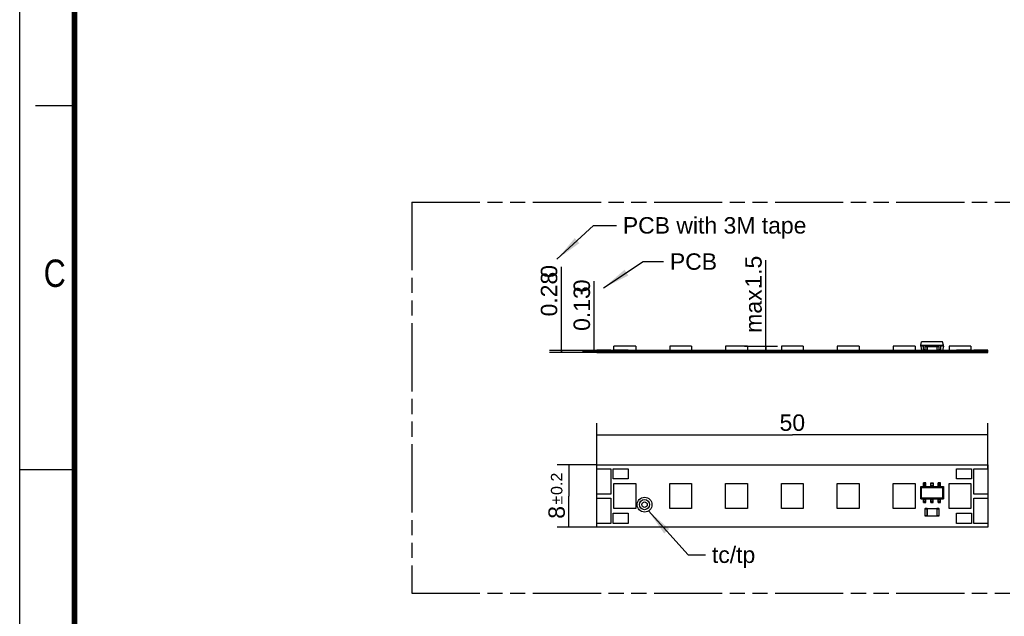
# Model space of a CAD drawing. Header units: millimetres. Extents: x 0 to 210, y 0 to 297.
# Tile 2 of 4: x 0 to 126, y 130 to 206. Entities that reach past the tile are written whole.
import ezdxf
from ezdxf.enums import TextEntityAlignment as Align

# ---------------------------------------------------------------- set-up
doc = ezdxf.new("R2010")
doc.units = ezdxf.units.MM
doc.header["$LTSCALE"] = 19.36
doc.linetypes.add('PHANTOM', pattern=[0.8, 0.45, -0.05, 0.1, -0.05, 0.1, -0.05])
doc.layers.get('0').update_dxf_attribs({"linetype": 'CONTINUOUS'})
for name, color, linetype in [('DEFAULT_3', 7, 'PHANTOM'), ('Z_DIM_2D', 7, 'CONTINUOUS'), ('Z_NOTICE', 7, 'CONTINUOUS')]:
    doc.layers.add(name, color=color, linetype=linetype)
doc.styles.get("Standard").update_dxf_attribs({"font": 'txt', "width": 0.7})
doc.styles.add('TEXTSTYLE_2', font='txt', dxfattribs={"width": 0.75})
doc.styles.add('TEXTSTYLE_3', font='helveticaneueltw1g-ltcn.otf')
doc.styles.add('TEXTSTYLE_4', font='gdt', dxfattribs={"width": 0.7})
doc.dimstyles.new('DIMSTYLE_1', dxfattribs={"dimtxt": 2.1, "dimasz": 3.5, "dimexe": 1.5, "dimexo": 0, "dimgap": 0.525, "dimtad": 1, "dimdsep": 46, "dimtxsty": 'TEXTSTYLE_3', "dimblk": '_FILLED', "dimblk1": '_FILLED', "dimblk2": '_FILLED', "dimcen": 0.09, "dimclrt": 5, "dimazin": 2, "dimtp": 0.4, "dimtm": 0.4, "dimtfac": 1, "dimtofl": 0, "dimtmove": 0, "dimatfit": 3, "dimldrblk": '_FILLED', "dimfxl": 0, "dimtolj": 1, "dimarcsym": 0})
doc.dimstyles.new('DIMSTYLE_2', dxfattribs={"dimtxt": 2.1, "dimasz": 3.5, "dimexe": 1.5, "dimexo": 0, "dimgap": 0.525, "dimtad": 1, "dimdsep": 46, "dimtxsty": 'TEXTSTYLE_3', "dimblk": '_FILLED', "dimblk1": '_FILLED', "dimblk2": '_FILLED', "dimcen": 0.09, "dimclrt": 5, "dimazin": 2, "dimtol": 1, "dimtp": 0.2, "dimtm": 0.2, "dimtfac": 1, "dimtofl": 0, "dimtmove": 0, "dimatfit": 3, "dimldrblk": '_FILLED', "dimfxl": 0, "dimtolj": 1, "dimarcsym": 0})
doc.dimstyles.new('DIMSTYLE_3', dxfattribs={"dimtxt": 2.1, "dimasz": 3.5, "dimexe": 1.5, "dimexo": 0, "dimgap": 0.525, "dimtad": 1, "dimdec": 3, "dimdsep": 46, "dimtxsty": 'TEXTSTYLE_3', "dimblk": '_FILLED', "dimblk1": '_FILLED', "dimblk2": '_FILLED', "dimcen": 0.09, "dimclrt": 5, "dimazin": 2, "dimtp": 0.1, "dimtm": 0.1, "dimtfac": 1, "dimtdec": 3, "dimtofl": 0, "dimtmove": 0, "dimatfit": 3, "dimldrblk": '_FILLED', "dimfxl": 0, "dimtolj": 1, "dimarcsym": 0})
doc.dimstyles.new('DIMSTYLE_4', dxfattribs={"dimtxt": 2.1, "dimasz": 3.5, "dimexe": 1.5, "dimexo": 0, "dimgap": 0.525, "dimtad": 1, "dimdsep": 46, "dimtxsty": 'TEXTSTYLE_3', "dimblk": '_FILLED', "dimblk1": '_FILLED', "dimblk2": '_FILLED', "dimcen": 0.09, "dimclrt": 5, "dimazin": 2, "dimtp": 0.1, "dimtm": 0.1, "dimtfac": 1, "dimtofl": 0, "dimtmove": 0, "dimatfit": 3, "dimldrblk": '_FILLED', "dimfxl": 0, "dimtolj": 1, "dimarcsym": 0})
doc.dimstyles.get("Standard").update_dxf_attribs({"dimtxt": 3.5, "dimasz": 3.5, "dimexe": 1.5, "dimexo": 0, "dimtad": 1, "dimdsep": 46, "dimtxsty": 'Standard', "dimblk": '_FILLED', "dimblk1": '_FILLED', "dimblk2": '_FILLED', "dimcen": 0.09, "dimclrt": 5, "dimazin": 2, "dimtol": 1, "dimtp": 0.05, "dimtm": 0.05, "dimtfac": 1, "dimtofl": 0, "dimtmove": 0, "dimatfit": 3, "dimldrblk": '_FILLED', "dimfxl": 0, "dimtolj": 1, "dimarcsym": 0})

# ---------------------------------------------------------------- blocks, each defined once
blk = doc.blocks.new('*D2')
at = {"layer": 'Z_DIM_2D', "color": 2, "linetype": 'Continuous', "transparency": 16777216}
for p, q in [((73.79, 148.59), (73.79, 154.41)), ((123.79, 148.59), (123.79, 154.41)), ((73.79, 152.91), (98.79, 152.91)), ((123.79, 152.91), (98.79, 152.91))]:
    blk.add_line(p, q, dxfattribs=at)
at = {"layer": 'Z_DIM_2D', "color": 5, "linetype": 'Continuous', "transparency": 16777216, "style": 'TEXTSTYLE_3'}
blk.add_text('50', height=2.1, dxfattribs=at).set_placement((98.79, 153.43), align=Align.CENTER)
blk = doc.blocks.new('_FILLED')
at = {"color": 0, "linetype": 'ByBlock'}
blk.add_solid([(0, 0), (-1, 0.125), (-1, -0.125)], dxfattribs=at)
blk = doc.blocks.new('_NONE')
blk = doc.blocks.new('*D3')
at = {"layer": 'Z_DIM_2D', "color": 2, "linetype": 'Continuous', "transparency": 16777216}
for p, q in [((73.79, 149.09), (68.73, 149.09)), ((70.23, 149.09), (70.23, 145.09)), ((70.23, 141.09), (70.23, 145.09)), ((73.79, 141.09), (68.73, 141.09))]:
    blk.add_line(p, q, dxfattribs=at)
at = {"layer": 'Z_DIM_2D', "color": 5, "linetype": 'Continuous', "transparency": 16777216}
for s, height, style, p in [('0.2', 1.47, 'TEXTSTYLE_3', (69.39, 146.65)), ('8', 2.1, 'TEXTSTYLE_3', (69.7, 143)), ('`', 1.47, 'TEXTSTYLE_4', (69.39, 144.56))]:
    blk.add_text(s, height=height, rotation=90, dxfattribs=dict(at, style=style)).set_placement(p, align=Align.CENTER)
blk = doc.blocks.new('*D4')
at = {"layer": 'Z_DIM_2D', "color": 2, "linetype": 'Continuous', "transparency": 16777216}
for p, q in [((73.45, 163.66), (73.45, 172.56)), ((73.79, 163.72), (71.95, 163.72)), ((73.45, 163.72), (73.45, 163.66)), ((73.79, 163.59), (71.95, 163.59)), ((73.45, 163.59), (73.45, 163.66))]:
    blk.add_line(p, q, dxfattribs=at)
at = {"layer": 'Z_DIM_2D', "color": 5, "linetype": 'Continuous', "transparency": 16777216, "style": 'TEXTSTYLE_3'}
for s, p in [('0', (72.92, 171.15)), ('0.13', (72.92, 166.21))]:
    blk.add_text(s, height=2.1, rotation=90, dxfattribs=at).set_placement(p)
blk = doc.blocks.new('*D5')
at = {"layer": 'Z_DIM_2D', "color": 2, "linetype": 'Continuous', "transparency": 16777216}
for p, q in [((69.26, 163.58), (69.26, 174.41)), ((73.79, 163.72), (67.76, 163.72)), ((69.26, 163.72), (69.26, 163.58)), ((73.79, 163.44), (67.76, 163.44)), ((69.26, 163.44), (69.26, 163.58))]:
    blk.add_line(p, q, dxfattribs=at)
at = {"layer": 'Z_DIM_2D', "color": 5, "linetype": 'Continuous', "transparency": 16777216, "style": 'TEXTSTYLE_3'}
for s, p in [('0', (68.73, 173)), ('0.28', (68.73, 168.06))]:
    blk.add_text(s, height=2.1, rotation=90, dxfattribs=at).set_placement(p)
blk = doc.blocks.new('*D6')
at = {"layer": 'Z_DIM_2D', "color": 2, "linetype": 'Continuous', "transparency": 16777216}
for p, q in [((95.39, 163.84), (95.39, 175.27)), ((92.69, 164.24), (96.89, 164.24)), ((95.39, 164.24), (95.39, 163.84)), ((95.39, 163.44), (95.39, 163.84))]:
    blk.add_line(p, q, dxfattribs=at)
at = {"layer": 'Z_DIM_2D', "color": 5, "linetype": 'Continuous', "transparency": 16777216, "style": 'TEXTSTYLE_3'}
for s, p in [('1.5', (94.87, 171.74)), ('max. ', (94.87, 165.97))]:
    blk.add_text(s, height=2.1, rotation=90, dxfattribs=at).set_placement(p)

msp = doc.modelspace()

# ---------------------------------------------------------------- linework, layer by layer
at = {"color": 2, "linetype": 'Continuous'}
for p, q in [((0, 0), (0, 297)), ((7, 195), (2, 195)), ((0, 148.5), (7, 148.5))]:
    msp.add_line(p, q, dxfattribs=at)
at = {"color": 7, "linetype": 'Continuous'}
for p, q in [((73.7866, 163.7217), (73.7866, 163.7417)), ((75.5966, 163.7417), (73.7866, 163.7417)), ((123.7916, 163.7217), (73.7866, 163.7217)), ((73.7916, 163.4417), (73.7916, 163.7217)), ((75.5966, 163.7217), (75.5966, 163.7417)), ((75.8916, 163.7217), (75.8916, 163.7417)), ((77.7916, 163.7417), (75.8916, 163.7417)), ((75.9631, 163.7417), (75.9631, 164.2417)), ((78.7631, 164.2417), (75.9631, 164.2417)), ((77.7916, 163.7217), (77.7916, 163.7417)), ((78.7631, 164.2417), (78.7631, 163.7217)), ((78.9416, 163.7217), (78.9416, 163.7417)), ((78.9416, 163.7417), (80.8416, 163.7417)), ((80.8416, 163.7217), (80.8416, 163.7417)), ((83.1059, 164.2417), (83.1059, 163.7217)), ((85.9059, 164.2417), (83.1059, 164.2417)), ((85.9059, 164.2417), (85.9059, 163.7217)), ((90.2488, 164.2417), (90.2488, 163.7217)), ((93.0488, 164.2417), (90.2488, 164.2417)), ((93.0488, 164.2417), (93.0488, 163.7217)), ((97.3916, 164.2417), (97.3916, 163.7217)), ((100.1916, 164.2417), (97.3916, 164.2417)), ((100.1916, 164.2417), (100.1916, 163.7217)), ((107.3345, 164.2417), (104.5345, 164.2417)), ((104.5345, 164.2417), (104.5345, 163.7217)), ((107.3345, 164.2417), (107.3345, 163.7217)), ((114.4774, 164.2417), (111.6774, 164.2417)), ((111.6774, 164.2417), (111.6774, 163.7217)), ((114.4774, 164.2417), (114.4774, 163.7217)), ((115.1988, 164.3717), (115.3194, 164.8217)), ((115.1988, 164.3717), (118.0988, 164.3717)), ((115.1988, 164.2717), (115.1988, 164.3717)), ((115.5488, 164.2717), (115.1988, 164.2717)), ((115.1988, 164.2717), (115.2958, 163.7217)), ((117.9782, 164.8217), (115.3194, 164.8217)), ((115.5488, 163.7217), (115.5488, 164.3717)), ((115.5488, 163.8217), (115.7488, 163.8217)), ((115.7488, 164.2317), (115.7488, 163.7617)), ((116.4988, 164.2717), (115.7888, 164.2717)), ((115.8488, 164.3717), (115.8488, 164.2717)), ((116.0488, 164.2317), (117.2488, 164.2317)), ((116.0488, 163.7617), (116.0488, 164.2317)), ((116.0488, 163.7617), (117.2488, 163.7617)), ((116.4988, 164.2317), (116.4988, 164.3717)), ((116.4988, 163.7217), (116.4988, 163.7617)), ((116.7988, 164.3717), (116.7988, 164.2317)), ((117.5088, 164.2717), (116.7988, 164.2717)), ((116.7988, 163.7617), (116.7988, 163.7217)), ((117.2488, 164.2317), (117.2488, 163.7617)), ((117.4488, 164.2717), (117.4488, 164.3717)), ((117.5488, 163.7617), (117.5488, 164.2317)), ((117.5488, 163.8217), (117.7488, 163.8217)), ((117.7488, 164.3717), (117.7488, 163.7217)), ((118.0988, 164.2717), (117.7488, 164.2717)), ((118.0988, 164.3717), (117.9782, 164.8217)), ((118.0988, 164.2717), (118.0018, 163.7217)), ((118.0988, 164.2717), (118.0988, 164.3717)), ((121.6202, 164.2417), (118.8202, 164.2417)), ((118.8202, 164.2417), (118.8202, 163.7217)), ((121.6916, 163.7417), (119.7916, 163.7417)), ((119.7916, 163.7217), (119.7916, 163.7417)), ((121.6202, 164.2417), (121.6202, 163.7417)), ((121.6916, 163.7217), (121.6916, 163.7417)), ((123.7916, 163.7417), (121.9866, 163.7417)), ((121.9866, 163.7217), (121.9866, 163.7417)), ((123.7916, 163.4417), (123.7916, 163.7417)), ((73.7916, 163.5917), (123.7916, 163.5917)), ((73.7916, 163.4417), (123.7916, 163.4417)), ((73.7916, 144.8395), (73.7916, 149.0895)), ((73.7916, 149.0895), (123.7916, 149.0895)), ((73.7916, 148.5895), (75.5966, 148.5895)), ((75.5966, 148.5895), (75.5966, 145.3395)), ((75.8916, 147.2995), (75.8916, 148.5795)), ((75.8916, 148.5795), (77.7916, 148.5795)), ((77.7916, 148.5795), (77.7916, 147.2995)), ((119.7916, 148.5795), (121.6916, 148.5795)), ((119.7916, 147.2995), (119.7916, 148.5795)), ((121.6916, 148.5795), (121.6916, 147.2995)), ((121.9866, 148.5895), (123.7916, 148.5895)), ((121.9866, 145.3395), (121.9866, 148.5895)), ((123.7916, 149.0895), (123.7916, 141.0895)), ((77.7916, 147.2995), (75.8916, 147.2995)), ((121.6916, 147.2995), (119.7916, 147.2995)), ((75.9631, 143.4895), (75.9631, 146.6895)), ((75.9631, 146.6895), (78.7631, 146.6895)), ((78.7631, 146.6895), (78.7631, 143.4895)), ((83.1059, 143.4895), (83.1059, 146.6895)), ((83.1059, 146.6895), (85.9059, 146.6895)), ((85.9059, 146.6895), (85.9059, 143.4895)), ((90.2488, 143.4895), (90.2488, 146.6895)), ((90.2488, 146.6895), (93.0488, 146.6895)), ((93.0488, 146.6895), (93.0488, 143.4895)), ((97.3916, 143.4895), (97.3916, 146.6895)), ((97.3916, 146.6895), (100.1916, 146.6895)), ((100.1916, 146.6895), (100.1916, 143.4895)), ((104.5345, 146.6895), (107.3345, 146.6895)), ((104.5345, 143.4895), (104.5345, 146.6895)), ((107.3345, 146.6895), (107.3345, 143.4895)), ((111.6774, 146.6895), (114.4774, 146.6895)), ((111.6774, 143.4895), (111.6774, 146.6895)), ((114.4774, 146.6895), (114.4774, 143.4895)), ((115.1988, 146.3145), (118.0988, 146.3145)), ((115.1988, 146.3145), (115.3194, 146.1939)), ((115.1988, 144.7145), (115.1988, 146.3145)), ((115.3194, 146.1939), (117.9782, 146.1939)), ((115.3194, 144.8351), (115.3194, 146.1939)), ((115.8488, 146.7645), (115.5488, 146.7645)), ((115.5488, 146.3145), (115.5488, 146.7645)), ((115.5488, 146.67), (115.8488, 146.67)), ((115.8488, 146.43), (115.5488, 146.43)), ((115.8488, 146.3145), (115.8488, 146.7645)), ((116.4988, 146.7645), (116.7988, 146.7645)), ((116.4988, 146.3145), (116.4988, 146.7645)), ((116.7988, 146.67), (116.4988, 146.67)), ((116.4988, 146.43), (116.7988, 146.43)), ((116.7988, 146.7645), (116.7988, 146.3145)), ((117.7488, 146.7645), (117.4488, 146.7645)), ((117.4488, 146.3145), (117.4488, 146.7645)), ((117.4488, 146.67), (117.7488, 146.67)), ((117.7488, 146.43), (117.4488, 146.43)), ((117.7488, 146.3145), (117.7488, 146.7645)), ((118.0988, 146.3145), (117.9782, 146.1939)), ((117.9782, 146.1939), (117.9782, 144.8351)), ((118.0988, 146.3145), (118.0988, 144.7145)), ((118.8202, 146.6895), (121.6202, 146.6895)), ((118.8202, 143.4895), (118.8202, 146.6895)), ((121.6202, 146.6895), (121.6202, 143.4895)), ((73.7866, 141.5895), (73.7866, 144.8395)), ((73.7866, 144.8395), (75.5966, 144.8395)), ((75.5966, 145.3395), (73.7916, 145.3395)), ((75.5966, 144.8395), (75.5966, 141.5895)), ((115.1988, 144.7145), (115.3194, 144.8351)), ((117.9782, 144.8351), (115.3194, 144.8351)), ((118.0988, 144.7145), (117.9782, 144.8351)), ((123.7916, 145.3395), (121.9866, 145.3395)), ((121.9866, 144.8395), (123.7916, 144.8395)), ((121.9866, 141.5895), (121.9866, 144.8395)), ((115.1988, 144.7145), (118.0988, 144.7145)), ((115.5488, 144.2645), (115.5488, 144.7145)), ((115.5488, 144.599), (115.8488, 144.599)), ((115.8488, 144.359), (115.5488, 144.359)), ((115.5488, 144.2645), (115.8488, 144.2645)), ((115.8488, 144.2645), (115.8488, 144.7145)), ((116.4988, 144.2645), (116.4988, 144.7145)), ((116.4988, 144.599), (116.7988, 144.599)), ((116.7988, 144.359), (116.4988, 144.359)), ((116.4988, 144.2645), (116.7988, 144.2645)), ((116.7988, 144.2645), (116.7988, 144.7145)), ((117.4488, 144.2645), (117.4488, 144.7145)), ((117.4488, 144.599), (117.7488, 144.599)), ((117.7488, 144.359), (117.4488, 144.359)), ((117.4488, 144.2645), (117.7488, 144.2645)), ((117.7488, 144.2645), (117.7488, 144.7145)), ((75.8916, 141.5995), (75.8916, 142.8795)), ((75.8916, 142.8795), (77.7916, 142.8795)), ((78.7631, 143.4895), (75.9631, 143.4895)), ((77.7916, 142.8795), (77.7916, 141.5995)), ((85.9059, 143.4895), (83.1059, 143.4895)), ((93.0488, 143.4895), (90.2488, 143.4895)), ((100.1916, 143.4895), (97.3916, 143.4895)), ((107.3345, 143.4895), (104.5345, 143.4895)), ((114.4774, 143.4895), (111.6774, 143.4895)), ((115.7488, 143.4495), (115.7488, 142.5795)), ((116.0088, 143.4895), (115.7888, 143.4895)), ((115.7888, 142.5395), (116.0088, 142.5395)), ((117.2488, 143.4495), (116.0488, 143.4495)), ((116.0488, 142.5795), (116.0488, 143.4495)), ((116.0488, 142.5795), (117.2488, 142.5795)), ((117.2488, 143.4495), (117.2488, 142.5795)), ((117.5088, 143.4895), (117.2888, 143.4895)), ((117.2888, 142.5395), (117.5088, 142.5395)), ((117.5488, 142.5795), (117.5488, 143.4495)), ((121.6202, 143.4895), (118.8202, 143.4895)), ((119.7916, 142.8795), (121.6916, 142.8795)), ((119.7916, 141.5995), (119.7916, 142.8795)), ((121.6916, 142.8795), (121.6916, 141.5995)), ((75.5966, 141.5895), (73.7866, 141.5895)), ((73.7916, 141.0895), (73.7916, 141.5895)), ((123.7916, 141.0895), (73.7916, 141.0895)), ((77.7916, 141.5995), (75.8916, 141.5995)), ((121.6916, 141.5995), (119.7916, 141.5995)), ((123.7916, 141.5895), (121.9866, 141.5895))]:
    msp.add_line(p, q, dxfattribs=at)
at = {"color": 9, "linetype": 'Continuous'}
for p, q in [((115.7488, 164.2317), (116.0488, 164.2317)), ((116.0488, 163.7617), (115.7488, 163.7617)), ((115.7888, 163.7217), (115.7888, 164.2717)), ((116.0088, 164.2717), (116.0088, 163.7217)), ((117.2488, 164.2317), (117.5488, 164.2317)), ((117.5488, 163.7617), (117.2488, 163.7617)), ((117.2888, 163.7217), (117.2888, 164.2717)), ((117.5088, 164.2717), (117.5088, 163.7217)), ((115.7488, 143.4495), (116.0488, 143.4495)), ((116.0488, 142.5795), (115.7488, 142.5795)), ((115.7888, 142.5395), (115.7888, 143.4895)), ((116.0088, 143.4895), (116.0088, 142.5395)), ((117.2488, 143.4495), (117.5488, 143.4495)), ((117.5488, 142.5795), (117.2488, 142.5795)), ((117.2888, 142.5395), (117.2888, 143.4895)), ((117.5088, 143.4895), (117.5088, 142.5395))]:
    msp.add_line(p, q, dxfattribs=at)
at = {"color": 7, "linetype": 'Continuous', "const_width": 0.7}
msp.add_lwpolyline([(7, 7), (7, 290)], dxfattribs=at)
at = {"color": 7, "linetype": 'Continuous'}
for radius in [0.95, 0.65, 0.35]:
    msp.add_circle((79.8916, 143.9895), radius, dxfattribs=at)
for centre, start, end in [((115.7888, 164.2317), 90, 180), ((115.7888, 163.7617), 180, 270), ((116.0088, 164.2317), 0, 90), ((116.0088, 163.7617), 270, 360), ((117.2888, 164.2317), 90, 180), ((117.2888, 163.7617), 180, 270), ((117.5088, 164.2317), 0, 90), ((117.5088, 163.7617), 270, 360), ((115.7888, 143.4495), 90, 180), ((115.7888, 142.5795), 180, 270), ((116.0088, 143.4495), 0, 90), ((116.0088, 142.5795), 270, 360), ((117.2888, 143.4495), 90, 180), ((117.2888, 142.5795), 180, 270), ((117.5088, 143.4495), 0, 90), ((117.5088, 142.5795), 270, 360)]:
    msp.add_arc(centre, 0.04, start, end, dxfattribs=at)
at = {"layer": 'DEFAULT_3', "color": 91, "linetype": 'PHANTOM', "true_color": 0x80ff80}
for p, q in [((50.1286, 182.68), (50.1286, 132.68)), ((50.1286, 182.68), (150.1286, 182.68)), ((50.1286, 132.68), (150.1286, 132.68))]:
    msp.add_line(p, q, dxfattribs=at)

# ---------------------------------------------------------------- texts
at = {"color": 5, "linetype": 'Continuous', "style": 'TEXTSTYLE_2', "width": 0.833333}
msp.add_text('C', height=3.5, dxfattribs=at).set_placement((3.0702, 171.8336))
at = {"layer": 'Z_NOTICE', "color": 5, "linetype": 'Continuous', "style": 'TEXTSTYLE_3'}
for s, p in [(' PCB with 3M tape', (76.3026, 178.655)), (' PCB', (82.318, 174.0253)), (' tc/tp', (87.6937, 136.5335))]:
    msp.add_text(s, height=2.1, dxfattribs=at).set_placement(p)

# ---------------------------------------------------------------- dimensions: what is measured, and where the dimension line sits
at = {"layer": 'Z_DIM_2D', "color": 2, "linetype": 'Continuous'}
for base, p1, p2, angle, text, dimstyle, picture, middle in [((95.395, 163.4417), (92.6949, 164.2417), (123.7916, 163.4417), 270, 'max. <>', 'DIMSTYLE_4', '*D6', (95.395, 170.6215)), ((69.2563, 163.7217), (73.7916, 163.4417), (73.7916, 163.7217), 90, '<>0', 'DIMSTYLE_3', '*D5', (69.2563, 171.232)), ((73.4452, 163.5917), (71.9452, 163.7217), (71.9452, 163.5917), 270, '<>0', 'DIMSTYLE_3', '*D4', (73.4452, 169.3857))]:
    dim = msp.add_linear_dim(base=base, p1=p1, p2=p2, angle=angle, text=text, dimstyle=dimstyle, override={"dimblk1": 'NONE', "dimblk2": 'NONE', "dimsah": 1}, dxfattribs=at)
    dim.commit()
    dim.dimension.update_dxf_attribs({"geometry": picture, "text_midpoint": middle, "dimtype": 160})
dim = msp.add_linear_dim(base=(123.7916, 152.905), p1=(73.7916, 148.5895), p2=(123.7916, 148.5895), dimstyle='DIMSTYLE_1', override={"dimblk1": 'NONE', "dimblk2": 'NONE', "dimsah": 1}, dxfattribs=at)
dim.commit()
dim.dimension.update_dxf_attribs({"geometry": '*D2', "text_midpoint": (98.7916, 152.905), "dimtype": 160})
dim = msp.add_linear_dim(base=(70.2271, 141.0895), p1=(73.7916, 149.0895), p2=(73.7916, 141.0895), angle=270, dimstyle='DIMSTYLE_2', override={"dimblk1": 'NONE', "dimblk2": 'NONE', "dimsah": 1}, dxfattribs=at)
dim.commit()
dim.dimension.update_dxf_attribs({"geometry": '*D3', "text_midpoint": (70.2271, 145.0895), "dimtype": 160})

# ---------------------------------------------------------------- leaders
at = {"layer": 'Z_NOTICE', "color": 2, "linetype": 'Continuous'}
for points in [[(68.6979, 175.3734), (73.3711, 179.705), (76.3026, 179.705)], [(74.6567, 171.722), (79.7104, 175.0753), (82.318, 175.0753)], [(80.3881, 143.1795), (85.4502, 137.5835), (87.6937, 137.5835)]]:
    msp.add_leader(points, dimstyle='Standard', override={"dimtad": 0}, dxfattribs=at)

doc.saveas('drawing.dxf')
